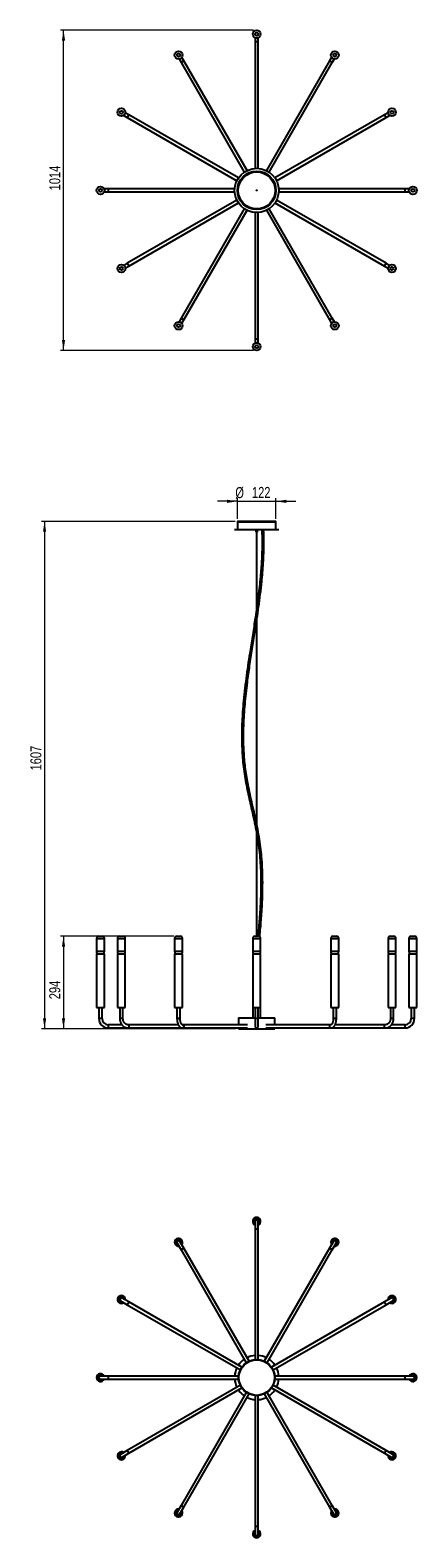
# Model space of a CAD drawing. Header units: millimetres. Extents: x 149 to 271, y 413 to 891.
import ezdxf

# ---------------------------------------------------------------- set-up
doc = ezdxf.new("R2010")
doc.units = ezdxf.units.MM
doc.header["$PDSIZE"] = -1
doc.styles.add('SLDTEXTSTYLE0', font='TXT', dxfattribs={"width": 0.75})
doc.dimstyles.new('SLDDIMSTYLE0', dxfattribs={"dimtxt": 3.5, "dimasz": 3.302, "dimexe": 0, "dimexo": 0.0625, "dimgap": 0.875, "dimtad": 1, "dimdec": 0, "dimlfac": 10, "dimrnd": 1e-09, "dimzin": 12, "dimdsep": 46, "dimtxsty": 'SLDTEXTSTYLE0', "dimsah": 1, "dimcen": 0.09, "dimadec": 0, "dimazin": 3, "dimtfac": 1, "dimtofl": 0, "dimtmove": 0, "dimatfit": 3, "dimfxl": 0, "dimfrac": 2, "dimtolj": 1, "dimtzin": 12, "dimarcsym": 0})
doc.dimstyles.new('SLDDIMSTYLE1', dxfattribs={"dimtxt": 3.5, "dimasz": 3.302, "dimexe": 0, "dimexo": 0.0625, "dimgap": 0.875, "dimtad": 1, "dimdec": 0, "dimlfac": 10, "dimrnd": 1e-09, "dimzin": 12, "dimdsep": 46, "dimtxsty": 'SLDTEXTSTYLE0', "dimsah": 1, "dimcen": 0.09, "dimadec": 0, "dimazin": 3, "dimtfac": 1, "dimtdec": 0, "dimtmove": 0, "dimatfit": 0, "dimfxl": 0, "dimfrac": 2, "dimtolj": 1, "dimtzin": 12, "dimarcsym": 0})
doc.dimstyles.new('SLDDIMSTYLE2', dxfattribs={"dimtxt": 3.5, "dimasz": 3.302, "dimexe": 0, "dimexo": 0.0625, "dimgap": 0.875, "dimtad": 1, "dimdec": 0, "dimlfac": 10, "dimrnd": 1e-09, "dimzin": 12, "dimdsep": 46, "dimtxsty": 'SLDTEXTSTYLE0', "dimsah": 1, "dimcen": 0.09, "dimadec": 0, "dimazin": 3, "dimtfac": 1, "dimtdec": 0, "dimtofl": 0, "dimtmove": 0, "dimatfit": 3, "dimfxl": 0, "dimfrac": 2, "dimtolj": 1, "dimtzin": 12, "dimarcsym": 0})

# ---------------------------------------------------------------- blocks, each defined once
blk = doc.blocks.new('_D')
at = {"color": 7, "linetype": 'Continuous', "lineweight": 0}
for p, q in [((213.86, 735.02), (152.5, 735.02)), ((153.5, 735.02), (153.5, 574.27)), ((214, 574.27), (152.5, 574.27))]:
    blk.add_line(p, q, dxfattribs=at)
at = {"color": 7, "linetype": 'Continuous', "lineweight": 18}
for points in [[(153.5, 735.02), (153, 731.72), (154.01, 731.72)], [(153.5, 574.27), (154.01, 577.57), (153, 577.57)]]:
    blk.add_solid(points, dxfattribs=at)
at = {"color": 7, "linetype": 'Continuous', "lineweight": 18, "insert": (148.99, 656.13), "char_height": 3.5, "attachment_point": 1, "rotation": 90, "style": 'SLDTEXTSTYLE0'}
blk.add_mtext('1607', dxfattribs=at)
blk = doc.blocks.new('_D_1')
at = {"color": 7, "linetype": 'Continuous', "lineweight": 0}
for p, q in [((214.61, 741.36), (208.26, 741.36)), ((214.61, 735.77), (214.61, 742.36)), ((214.61, 741.36), (226.81, 741.36)), ((226.81, 735.77), (226.81, 742.36)), ((226.81, 741.36), (233.16, 741.36))]:
    blk.add_line(p, q, dxfattribs=at)
at = {"color": 7, "linetype": 'Continuous', "lineweight": 18}
for points in [[(214.61, 741.36), (211.31, 741.86), (211.31, 740.85)], [(226.81, 741.36), (230.11, 740.85), (230.11, 741.86)]]:
    blk.add_solid(points, dxfattribs=at)
at = {"color": 7, "linetype": 'Continuous', "lineweight": 18, "char_height": 3.5, "attachment_point": 1, "style": 'SLDTEXTSTYLE0'}
for s, insert in [('%%c', (213.94, 745.87)), ('122', (219.22, 745.92))]:
    blk.add_mtext(s, dxfattribs=dict(at, insert=insert))
blk = doc.blocks.new('_D_2')
at = {"color": 7, "linetype": 'Continuous', "lineweight": 0}
for p, q in [((194.46, 603.63), (158.5, 603.63)), ((159.5, 603.63), (159.5, 574.27)), ((214, 574.27), (158.5, 574.27))]:
    blk.add_line(p, q, dxfattribs=at)
at = {"color": 7, "linetype": 'Continuous', "lineweight": 18}
for points in [[(159.5, 603.63), (159, 600.33), (160.01, 600.33)], [(159.5, 574.27), (160.01, 577.57), (159, 577.57)]]:
    blk.add_solid(points, dxfattribs=at)
at = {"color": 7, "linetype": 'Continuous', "lineweight": 18, "insert": (154.99, 583.65), "char_height": 3.5, "attachment_point": 1, "rotation": 90, "style": 'SLDTEXTSTYLE0'}
blk.add_mtext('294', dxfattribs=at)
blk = doc.blocks.new('_D_3')
at = {"color": 7, "linetype": 'Continuous', "lineweight": 0}
for p, q in [((219.71, 890.59), (158.5, 890.59)), ((159.5, 789.17), (159.5, 890.59)), ((219.71, 789.17), (158.5, 789.17))]:
    blk.add_line(p, q, dxfattribs=at)
at = {"color": 7, "linetype": 'Continuous', "lineweight": 18}
for points in [[(159.5, 890.59), (159, 887.29), (160.01, 887.29)], [(159.5, 789.17), (160.01, 792.48), (159, 792.48)]]:
    blk.add_solid(points, dxfattribs=at)
at = {"color": 7, "linetype": 'Continuous', "lineweight": 18, "insert": (154.99, 839.85), "char_height": 3.5, "attachment_point": 1, "rotation": 90, "style": 'SLDTEXTSTYLE0'}
blk.add_mtext('1014', dxfattribs=at)

msp = doc.modelspace()

# ---------------------------------------------------------------- linework, layer by layer
at = {"color": 7, "linetype": 'Continuous', "lineweight": 25}
for p, q in [((220.21, 888.2), (220.21, 886.89)), ((220.21, 886.89), (220.21, 846.83)), ((221.21, 886.89), (220.21, 886.89)), ((221.21, 886.89), (221.21, 888.2)), ((221.21, 846.83), (221.21, 886.89)), ((196.1, 881.47), (196.75, 880.34)), ((197.62, 880.84), (196.75, 880.34)), ((196.75, 880.34), (216.79, 845.64)), ((197.62, 880.84), (196.97, 881.97)), ((217.65, 846.14), (197.62, 880.84)), ((243.8, 880.84), (223.77, 846.14)), ((224.64, 845.64), (244.67, 880.34)), ((244.46, 881.97), (243.8, 880.84)), ((244.67, 880.34), (243.8, 880.84)), ((244.67, 880.34), (245.32, 881.47)), ((180.22, 863.8), (179.09, 864.45)), ((262.34, 864.45), (261.21, 863.8)), ((178.59, 863.59), (179.72, 862.94)), ((180.22, 863.8), (179.72, 862.94)), ((179.72, 862.94), (214.41, 842.9)), ((214.91, 843.77), (180.22, 863.8)), ((261.21, 863.8), (226.51, 843.77)), ((227.01, 842.9), (261.71, 862.94)), ((261.71, 862.94), (261.21, 863.8)), ((261.71, 862.94), (262.84, 863.59)), ((220.71, 845.69), (220.71, 845.94)), ((173.66, 840.34), (172.36, 840.34)), ((172.36, 839.34), (173.66, 839.34)), ((213.73, 840.34), (173.66, 840.34)), ((173.66, 840.34), (173.66, 839.34)), ((173.66, 839.34), (213.73, 839.34)), ((214.41, 836.79), (179.72, 816.75)), ((180.22, 815.89), (214.91, 835.92)), ((226.51, 835.92), (261.21, 815.89)), ((261.71, 816.75), (227.01, 836.79)), ((267.76, 840.34), (227.69, 840.34)), ((227.69, 839.34), (267.76, 839.34)), ((269.07, 840.34), (267.76, 840.34)), ((267.76, 839.34), (267.76, 840.34)), ((267.76, 839.34), (269.07, 839.34)), ((216.79, 834.05), (196.75, 799.35)), ((197.62, 798.85), (217.65, 833.55)), ((220.21, 832.86), (220.21, 792.79)), ((221.21, 792.79), (221.21, 832.86)), ((223.77, 833.55), (243.8, 798.85)), ((244.67, 799.35), (224.64, 834.05)), ((179.72, 816.75), (178.59, 816.1)), ((179.72, 816.75), (180.22, 815.89)), ((261.21, 815.89), (261.71, 816.75)), ((262.84, 816.1), (261.71, 816.75)), ((179.09, 815.23), (180.22, 815.89)), ((261.21, 815.89), (262.34, 815.23)), ((196.75, 799.35), (196.1, 798.22)), ((196.75, 799.35), (197.62, 798.85)), ((196.97, 797.72), (197.62, 798.85)), ((243.8, 798.85), (244.67, 799.35)), ((243.8, 798.85), (244.46, 797.72)), ((245.32, 798.22), (244.67, 799.35)), ((220.21, 792.79), (220.21, 791.49)), ((220.21, 792.79), (221.21, 792.79)), ((221.21, 791.49), (221.21, 792.79)), ((213.71, 732.37), (213.71, 732.29)), ((227.71, 732.37), (213.71, 732.37)), ((227.71, 732.29), (213.71, 732.29)), ((214.61, 734.77), (214.61, 732.37)), ((226.81, 734.77), (214.61, 734.77)), ((226.56, 735.02), (214.86, 735.02)), ((220.4, 732.29), (220.4, 731.68)), ((220.4, 731.68), (220.5, 731.58)), ((220.4, 731.68), (220.72, 731.68)), ((220.72, 731.58), (220.5, 731.58)), ((220.64, 731.58), (220.64, 639.44)), ((220.72, 731.68), (221.02, 731.68)), ((220.92, 731.58), (220.72, 731.58)), ((220.79, 638.74), (220.79, 731.58)), ((220.92, 731.58), (221.02, 731.68)), ((221.02, 731.68), (221.02, 732.29)), ((226.81, 732.37), (226.81, 734.77)), ((227.71, 732.29), (227.71, 732.37)), ((220.64, 636.54), (220.64, 603.63)), ((220.79, 603.63), (220.79, 635.72)), ((169.96, 602.88), (169.96, 598.87)), ((169.96, 602.88), (172.46, 602.88)), ((170.71, 603.63), (171.71, 603.63)), ((172.46, 598.87), (172.46, 602.88)), ((176.59, 602.88), (176.59, 598.87)), ((176.59, 602.88), (179.09, 602.88)), ((177.34, 603.63), (178.34, 603.63)), ((179.09, 598.87), (179.09, 602.88)), ((194.71, 602.88), (194.71, 598.87)), ((194.71, 602.88), (197.21, 602.88)), ((195.46, 603.63), (196.46, 603.63)), ((197.21, 598.87), (197.21, 602.88)), ((219.46, 602.88), (219.46, 598.87)), ((219.46, 602.88), (221.96, 602.88)), ((220.21, 603.63), (221.21, 603.63)), ((221.96, 598.87), (221.96, 602.88)), ((244.21, 602.88), (244.21, 598.87)), ((244.21, 602.88), (246.71, 602.88)), ((244.96, 603.63), (245.96, 603.63)), ((246.71, 598.87), (246.71, 602.88)), ((262.33, 602.88), (262.33, 598.87)), ((262.33, 602.88), (264.83, 602.88)), ((263.08, 603.63), (264.08, 603.63)), ((264.83, 598.87), (264.83, 602.88)), ((268.96, 602.88), (268.96, 598.87)), ((268.96, 602.88), (269.13, 602.88)), ((269.13, 602.88), (271.46, 602.88)), ((269.71, 603.63), (269.78, 603.63)), ((269.78, 603.63), (270.71, 603.63)), ((271.46, 598.87), (271.46, 602.88)), ((169.96, 598.87), (172.46, 598.87)), ((169.96, 598.07), (169.96, 581.07)), ((169.96, 598.07), (172.46, 598.07)), ((172.46, 581.07), (172.46, 598.07)), ((176.59, 598.87), (179.09, 598.87)), ((176.59, 598.07), (176.59, 581.07)), ((176.59, 598.07), (179.09, 598.07)), ((179.09, 581.07), (179.09, 598.07)), ((194.71, 598.87), (197.21, 598.87)), ((194.71, 598.07), (194.71, 581.07)), ((194.71, 598.07), (197.21, 598.07)), ((197.21, 581.07), (197.21, 598.07)), ((219.46, 598.87), (221.96, 598.87)), ((219.46, 598.07), (219.46, 581.07)), ((219.46, 598.07), (221.96, 598.07)), ((221.96, 581.07), (221.96, 598.07)), ((244.21, 598.87), (246.71, 598.87)), ((244.21, 598.07), (244.21, 581.07)), ((244.21, 598.07), (246.71, 598.07)), ((246.71, 581.07), (246.71, 598.07)), ((262.33, 598.87), (264.83, 598.87)), ((262.33, 598.07), (262.33, 581.07)), ((262.33, 598.07), (264.83, 598.07)), ((264.83, 581.07), (264.83, 598.07)), ((268.96, 598.87), (269.13, 598.87)), ((268.96, 598.07), (268.96, 581.07)), ((268.96, 598.07), (269.04, 598.07)), ((269.04, 598.07), (271.46, 598.07)), ((269.13, 598.87), (271.46, 598.87)), ((271.46, 581.07), (271.46, 598.07)), ((169.96, 581.07), (172.46, 581.07)), ((170.71, 581.07), (170.71, 577.52)), ((171.71, 577.52), (171.71, 581.07)), ((176.59, 581.07), (179.09, 581.07)), ((177.34, 581.07), (177.34, 577.52)), ((178.34, 577.52), (178.34, 581.07)), ((194.71, 581.07), (197.21, 581.07)), ((195.46, 581.07), (195.46, 577.52)), ((196.46, 577.52), (196.46, 581.07)), ((219.46, 581.07), (219.46, 577.77)), ((219.46, 581.07), (221.96, 581.07)), ((220.21, 581.07), (220.21, 577.52)), ((221.21, 577.52), (221.21, 581.07)), ((221.96, 577.78), (221.96, 581.07)), ((244.21, 581.07), (246.71, 581.07)), ((244.96, 581.07), (244.96, 577.52)), ((245.96, 577.52), (245.96, 581.07)), ((262.33, 581.07), (264.83, 581.07)), ((263.08, 581.07), (263.08, 577.52)), ((264.08, 577.52), (264.08, 581.07)), ((268.96, 581.07), (269.04, 581.07)), ((269.04, 581.07), (271.46, 581.07)), ((269.71, 581.07), (269.71, 577.52)), ((270.71, 577.52), (270.71, 581.07)), ((171.71, 577.52), (170.71, 577.52)), ((178, 575.57), (173.66, 575.57)), ((173.66, 575.57), (173.66, 574.57)), ((173.66, 574.57), (179.97, 574.57)), ((178.34, 577.52), (177.34, 577.52)), ((195.87, 575.57), (179.97, 575.57)), ((179.97, 574.57), (197.19, 574.57)), ((196.46, 577.52), (195.46, 577.52)), ((217.85, 575.57), (197.19, 575.57)), ((197.19, 574.57), (217.85, 574.57)), ((215, 577.77), (215, 575.57)), ((215, 577.77), (220.21, 577.77)), ((215, 574.57), (215, 574.27)), ((215, 574.27), (226.43, 574.27)), ((217.39, 577.78), (217.39, 577.77)), ((217.39, 577.78), (218.04, 577.78)), ((218.04, 577.77), (218.04, 577.78)), ((220.21, 577.52), (220.21, 575.07)), ((221.21, 577.52), (220.21, 577.52)), ((221.21, 577.77), (226.43, 577.77)), ((221.21, 575.07), (221.21, 577.52)), ((221.89, 577.78), (221.89, 577.77)), ((221.89, 577.78), (222.54, 577.78)), ((222.54, 577.77), (222.54, 577.78)), ((244.24, 575.57), (223.57, 575.57)), ((223.57, 574.57), (244.24, 574.57)), ((226.43, 575.57), (226.43, 577.77)), ((226.43, 574.27), (226.43, 574.57)), ((244.24, 574.57), (261.46, 574.57)), ((245.03, 577.52), (244.96, 577.52)), ((245.96, 577.52), (245.03, 577.52)), ((261.46, 575.57), (245.55, 575.57)), ((261.46, 574.57), (267.76, 574.57)), ((263.33, 577.52), (263.08, 577.52)), ((264.08, 577.52), (263.33, 577.52)), ((267.76, 575.57), (263.42, 575.57)), ((267.76, 575.07), (267.76, 575.57)), ((267.76, 574.57), (267.76, 575.07)), ((270.21, 577.52), (269.71, 577.52)), ((270.71, 577.52), (270.21, 577.52)), ((220.21, 513.31), (220.21, 510.86)), ((221.21, 510.86), (221.21, 513.31)), ((195.53, 506.42), (196.75, 504.3)), ((197.62, 504.8), (196.39, 506.92)), ((220.21, 510.86), (220.21, 469.5)), ((221.21, 510.86), (220.21, 510.86)), ((221.21, 469.5), (221.21, 510.86)), ((245.03, 506.92), (243.8, 504.8)), ((244.67, 504.3), (245.89, 506.42)), ((197.62, 504.8), (196.75, 504.3)), ((196.75, 504.3), (217.43, 468.49)), ((218.3, 468.99), (197.62, 504.8)), ((243.8, 504.8), (223.13, 468.99)), ((223.99, 468.49), (244.67, 504.3)), ((244.67, 504.3), (243.8, 504.8)), ((177.59, 488.12), (179.72, 486.9)), ((180.22, 487.76), (178.09, 488.99)), ((180.22, 487.76), (179.72, 486.9)), ((216.03, 467.09), (180.22, 487.76)), ((261.21, 487.76), (225.39, 467.09)), ((263.33, 488.99), (261.21, 487.76)), ((261.71, 486.9), (261.21, 487.76)), ((261.71, 486.9), (263.83, 488.12)), ((179.72, 486.9), (215.53, 466.22)), ((225.89, 466.22), (261.71, 486.9)), ((173.66, 464.31), (171.21, 464.31)), ((171.21, 463.31), (173.66, 463.31)), ((215.02, 464.31), (173.66, 464.31)), ((173.66, 464.31), (173.66, 463.31)), ((173.66, 463.31), (215.02, 463.31)), ((267.76, 464.31), (226.4, 464.31)), ((226.4, 463.31), (267.76, 463.31)), ((270.21, 464.31), (267.76, 464.31)), ((267.76, 463.31), (267.76, 464.31)), ((267.76, 463.31), (270.21, 463.31)), ((215.53, 461.39), (179.72, 440.71)), ((180.22, 439.85), (216.03, 460.53)), ((217.43, 459.13), (196.75, 423.31)), ((197.62, 422.81), (218.3, 458.63)), ((223.13, 458.63), (243.8, 422.81)), ((244.67, 423.31), (223.99, 459.13)), ((225.39, 460.53), (261.21, 439.85)), ((261.71, 440.71), (225.89, 461.39)), ((220.21, 458.11), (220.21, 416.76)), ((221.21, 416.76), (221.21, 458.11)), ((179.72, 440.71), (177.59, 439.49)), ((178.09, 438.62), (180.22, 439.85)), ((179.72, 440.71), (180.22, 439.85)), ((261.21, 439.85), (261.71, 440.71)), ((261.21, 439.85), (263.33, 438.62)), ((263.83, 439.49), (261.71, 440.71)), ((196.75, 423.31), (195.53, 421.19)), ((196.39, 420.69), (197.62, 422.81)), ((196.75, 423.31), (197.62, 422.81)), ((243.8, 422.81), (244.67, 423.31)), ((243.8, 422.81), (245.03, 420.69)), ((245.89, 421.19), (244.67, 423.31)), ((220.21, 416.76), (220.21, 414.31)), ((220.21, 416.76), (221.21, 416.76)), ((221.21, 414.31), (221.21, 416.76))]:
    msp.add_line(p, q, dxfattribs=at)
at = {"color": 7, "linetype": 'Continuous', "lineweight": 25, "flags": 128}
for points in [[(222.56, 732.29), (222.55, 732.29), (222.46, 732.28), (222.39, 732.28), (222.35, 732.28), (222.35, 732.28), (222.38, 732.28), (222.45, 732.28), (222.54, 732.28), (222.64, 732.29), (222.68, 732.29)], [(179.97, 575.57), (179.98, 575.57), (180.05, 575.54), (180.11, 575.48), (180.16, 575.39), (180.19, 575.27), (180.21, 575.14), (180.21, 575), (180.19, 574.87), (180.16, 574.75), (180.11, 574.66), (180.05, 574.6), (179.98, 574.57), (179.96, 574.57)], [(197.19, 575.57), (197.22, 575.57), (197.33, 575.54), (197.44, 575.48), (197.52, 575.39), (197.58, 575.27), (197.62, 575.14), (197.62, 575), (197.58, 574.87), (197.52, 574.75), (197.44, 574.66), (197.33, 574.6), (197.22, 574.57), (197.19, 574.57)], [(261.21, 575.07), (261.22, 575.21), (261.24, 575.33), (261.29, 575.44), (261.34, 575.51), (261.41, 575.56), (261.46, 575.57)], [(261.46, 574.57), (261.41, 574.58), (261.34, 574.63), (261.29, 574.7), (261.24, 574.81), (261.22, 574.94), (261.21, 575.07)]]:
    msp.add_lwpolyline(points, dxfattribs=at)
at = {"color": 7, "linetype": 'Continuous', "lineweight": 25}
for centre, radius in [((220.71, 889.34), 1.25), ((220.71, 889.34), 0.5), ((195.96, 882.71), 1.25), ((245.46, 882.71), 1.25), ((195.96, 882.71), 0.5), ((245.46, 882.71), 0.5), ((177.84, 864.59), 1.25), ((177.84, 864.59), 0.5), ((263.58, 864.59), 1.25), ((263.58, 864.59), 0.5), ((220.71, 839.84), 7), ((220.71, 839.84), 6.1), ((220.71, 839.84), 5.85), ((171.21, 839.84), 1.25), ((270.21, 839.84), 1.25), ((171.21, 839.84), 0.5), ((220.71, 839.84), 0.075), ((270.21, 839.84), 0.5), ((177.84, 815.09), 1.25), ((177.84, 815.09), 0.5), ((263.58, 815.09), 1.25), ((263.58, 815.09), 0.5), ((195.96, 796.98), 1.25), ((245.46, 796.98), 1.25), ((195.96, 796.98), 0.5), ((245.46, 796.98), 0.5), ((220.71, 790.34), 1.25), ((220.71, 790.34), 0.5), ((220.71, 463.81), 5.72), ((220.71, 463.81), 5.62), ((220.71, 463.81), 5.62)]:
    msp.add_circle(centre, radius, dxfattribs=at)
for centre, radius, start, end in [((214.86, 734.77), 0.25, 90, 180), ((226.56, 734.77), 0.25, 0, 90), ((170.71, 602.88), 0.75, 90, 180), ((171.71, 602.88), 0.75, 0, 90), ((177.34, 602.88), 0.75, 90, 180), ((178.34, 602.88), 0.75, 0, 90), ((195.46, 602.88), 0.75, 90, 180), ((196.46, 602.88), 0.75, 0, 90), ((220.21, 602.88), 0.75, 90, 180), ((221.21, 602.88), 0.75, 0, 90), ((244.96, 602.88), 0.75, 90, 180), ((245.96, 602.88), 0.75, 0, 90), ((263.08, 602.88), 0.75, 90, 180), ((264.08, 602.88), 0.75, 0, 90), ((269.71, 602.88), 0.75, 90, 180), ((270.71, 602.88), 0.75, 0, 90), ((171.99, 598.87), 2.03, 180, 203.2049), ((170.43, 598.87), 2.03, 336.7951, 0), ((178.62, 598.87), 2.03, 180, 203.2049), ((177.06, 598.87), 2.03, 336.7951, 0), ((196.74, 598.87), 2.03, 180, 203.2049), ((195.18, 598.87), 2.03, 336.7951, 0), ((221.49, 598.87), 2.03, 180, 203.2049), ((219.93, 598.87), 2.03, 336.7951, 0), ((246.24, 598.87), 2.03, 180, 203.2049), ((244.68, 598.87), 2.03, 336.7951, 0), ((264.36, 598.87), 2.03, 180, 203.2049), ((262.8, 598.87), 2.03, 336.7951, 0), ((270.99, 598.87), 2.03, 180, 203.2049), ((269.43, 598.87), 2.03, 336.7951, 0), ((173.66, 577.52), 2.95, 180, 270), ((173.66, 577.52), 1.95, 180, 270), ((220.71, 575.07), 0.5, 180, 0), ((244.27, 575.1), 0.468, 93.9345, 184.0048), ((244.27, 575.04), 0.469, 176.0111, 265.7501), ((267.76, 577.52), 1.95, 270, 0), ((267.76, 577.52), 2.95, 270, 0), ((220.71, 513.31), 1.25, 293.5782, 246.4218), ((220.71, 513.31), 1.17, 295.2995, 244.7005), ((220.71, 513.31), 0.9, 303.749, 236.251), ((220.71, 513.31), 0.5, 0, 180), ((195.96, 506.67), 1.25, 323.5782, 276.4218), ((195.96, 506.67), 1.17, 325.2995, 274.7005), ((195.96, 506.67), 0.9, 333.749, 266.251), ((195.96, 506.67), 0.5, 30, 210), ((245.46, 506.67), 1.25, 263.5782, 216.4218), ((245.46, 506.67), 1.17, 265.2995, 214.7005), ((245.46, 506.67), 0.9, 273.749, 206.251), ((245.46, 506.67), 0.5, 330, 150), ((177.84, 488.56), 1.25, 353.5782, 306.4218), ((177.84, 488.56), 1.17, 355.2995, 304.7005), ((177.84, 488.56), 0.9, 3.749, 296.251), ((177.84, 488.56), 0.5, 60, 240), ((263.58, 488.56), 1.25, 233.5782, 186.4218), ((263.58, 488.56), 1.17, 235.2995, 184.7005), ((263.58, 488.56), 0.9, 243.749, 176.251), ((263.58, 488.56), 0.5, 300, 120), ((220.71, 463.81), 7, 124.096, 145.904), ((220.71, 463.81), 7, 94.096, 115.904), ((220.71, 463.81), 7, 64.096, 85.904), ((220.71, 463.81), 7, 34.096, 55.904), ((171.21, 463.81), 1.25, 23.5782, 336.4218), ((171.21, 463.81), 1.17, 25.2995, 334.7005), ((171.21, 463.81), 0.9, 33.749, 326.251), ((171.21, 463.81), 0.5, 90, 270), ((220.71, 463.81), 7, 154.096, 175.904), ((220.71, 463.81), 7, 184.096, 205.904), ((220.71, 463.81), 7, 4.096, 25.904), ((220.71, 463.81), 7, 334.096, 355.904), ((270.21, 463.81), 1.25, 203.5782, 156.4218), ((270.21, 463.81), 1.17, 205.2995, 154.7005), ((270.21, 463.81), 0.9, 213.749, 146.251), ((270.21, 463.81), 0.5, 270, 90), ((220.71, 463.81), 7, 214.096, 235.904), ((220.71, 463.81), 7, 304.096, 325.904), ((220.71, 463.81), 7, 244.096, 265.904), ((220.71, 463.81), 7, 274.096, 295.904), ((177.84, 439.06), 1.25, 53.5782, 6.4218), ((177.84, 439.06), 1.17, 55.2995, 4.7005), ((177.84, 439.06), 0.9, 63.749, 356.251), ((177.84, 439.06), 0.5, 120, 300), ((263.58, 439.06), 1.25, 173.5782, 126.4218), ((263.58, 439.06), 1.17, 175.2995, 124.7005), ((263.58, 439.06), 0.9, 183.749, 116.251), ((263.58, 439.06), 0.5, 240, 60), ((195.96, 420.94), 1.25, 83.5782, 36.4218), ((195.96, 420.94), 1.17, 85.2995, 34.7005), ((195.96, 420.94), 0.9, 93.749, 26.251), ((195.96, 420.94), 0.5, 150, 330), ((245.46, 420.94), 1.25, 143.5782, 96.4218), ((245.46, 420.94), 1.17, 145.2995, 94.7005), ((245.46, 420.94), 0.9, 153.749, 86.251), ((245.46, 420.94), 0.5, 210, 30), ((220.71, 414.31), 1.25, 113.5782, 66.4218), ((220.71, 414.31), 1.17, 115.2995, 64.7005), ((220.71, 414.31), 0.9, 123.749, 56.251), ((220.71, 414.31), 0.5, 180, 0)]:
    msp.add_arc(centre, radius, start, end, dxfattribs=at)
for points, knots in [([(220.79, 704.21), (220.97, 705.44), (221.35, 708), (221.86, 711.9), (222.22, 714.97), (222.42, 717.09), (222.53, 718.27), (222.63, 719.42), (222.71, 720.53), (222.78, 721.6), (222.83, 722.5), (222.87, 723.31), (222.9, 724.05), (222.94, 724.91), (222.96, 725.89), (222.99, 726.97), (222.99, 728.15), (222.99, 729.44), (222.96, 730.84), (222.92, 731.8), (222.9, 732.3)], [0, 0, 0, 0, 0.131964, 0.275155, 0.418329, 0.460324, 0.502317, 0.543639, 0.583156, 0.620854, 0.657189, 0.679696, 0.70623, 0.736783, 0.771346, 0.809908, 0.851668, 0.897271, 0.946715, 1, 1, 1, 1]), ([(222.34, 732.28), (222.36, 731.85), (222.39, 731.03), (222.42, 729.84), (222.43, 728.75), (222.43, 727.76), (222.42, 726.86), (222.41, 726.07), (222.39, 725.39), (222.37, 724.79), (222.35, 724.24), (222.33, 723.7), (222.27, 722.51), (222.16, 720.66), (221.95, 717.99), (221.67, 715.15), (221.32, 712.16), (221.03, 709.82), (220.84, 708.49), (220.79, 708.15)], [0, 0, 0, 0, 0.05299, 0.102013, 0.147067, 0.188145, 0.22524, 0.258343, 0.28589, 0.309871, 0.332005, 0.354317, 0.37681, 0.479452, 0.584001, 0.70848, 0.832977, 0.957486, 1, 1, 1, 1]), ([(220.64, 707.11), (220.48, 706.02), (220.07, 703.15), (219.34, 698.52), (218.57, 693.65), (217.9, 689.21), (217.35, 685.22), (216.85, 681.21), (216.47, 677.49), (216.2, 674.04), (216.04, 670.88), (215.96, 667.71), (215.99, 664.63), (216.12, 661.62), (216.35, 658.7), (216.69, 655.79), (217.16, 652.89), (217.72, 650.01), (218.35, 647.15), (219.02, 644.19), (219.71, 641.14), (220.39, 637.98), (220.97, 634.81), (221.43, 631.62), (221.76, 628.41), (221.96, 625.19), (222.05, 621.97), (222.05, 618.74), (221.97, 615.51), (221.84, 612.96), (221.73, 611.1), (221.65, 609.92), (221.56, 608.77), (221.48, 607.67), (221.39, 606.61), (221.31, 605.7), (221.24, 604.91), (221.18, 604.26), (221.14, 603.82), (221.12, 603.63)], [0, 0, 0, 0, 0.031618, 0.083169, 0.134723, 0.173387, 0.212048, 0.250705, 0.289356, 0.31972, 0.350079, 0.380433, 0.41078, 0.438862, 0.466943, 0.49503, 0.523132, 0.551245, 0.579369, 0.607502, 0.638445, 0.669376, 0.700284, 0.731171, 0.762076, 0.792993, 0.823917, 0.854847, 0.885779, 0.916711, 0.928054, 0.939396, 0.950544, 0.961201, 0.971364, 0.981183, 0.987305, 0.994509, 1, 1, 1, 1]), ([(221.67, 603.47), (221.68, 603.61), (221.71, 603.94), (221.76, 604.45), (221.87, 605.63), (222.03, 607.47), (222.23, 610.13), (222.41, 612.98), (222.54, 616), (222.61, 619.08), (222.61, 622.24), (222.51, 625.47), (222.29, 628.69), (221.96, 631.9), (221.49, 635.1), (220.9, 638.27), (220.22, 641.43), (219.51, 644.58), (218.79, 647.73), (218.16, 650.66), (217.65, 653.38), (217.25, 655.88), (216.95, 658.39), (216.73, 660.92), (216.58, 663.74), (216.52, 666.87), (216.57, 670.29), (216.74, 673.71), (217, 677.12), (217.34, 680.53), (217.82, 684.58), (218.47, 689.26), (219.29, 694.59), (220.03, 699.24), (220.47, 702.12), (220.64, 703.22)], [0, 0, 0, 0, 0.00451, 0.009872, 0.015278, 0.039945, 0.065101, 0.095054, 0.12501, 0.154967, 0.187063, 0.219157, 0.251247, 0.283335, 0.315433, 0.347533, 0.379646, 0.411767, 0.443887, 0.475996, 0.501205, 0.526391, 0.551567, 0.576751, 0.601943, 0.635955, 0.669976, 0.704006, 0.738043, 0.772085, 0.806132, 0.85964, 0.913154, 0.966671, 1, 1, 1, 1]), ([(177.34, 577.52), (177.34, 577.46), (177.35, 577.3), (177.37, 577.04), (177.43, 576.74), (177.52, 576.45), (177.63, 576.17), (177.77, 575.9), (177.93, 575.65), (178.11, 575.42), (178.32, 575.22), (178.54, 575.03), (178.78, 574.88), (179.03, 574.76), (179.29, 574.66), (179.56, 574.6), (179.79, 574.57), (179.92, 574.57), (179.97, 574.57)], [0, 0, 0, 0, 0.0374974, 0.1044915, 0.1715302, 0.2385785, 0.3056172, 0.3726211, 0.4395577, 0.5063875, 0.5730666, 0.6395509, 0.7058017, 0.7717934, 0.8375193, 0.9029957, 0.9682632, 1, 1, 1, 1]), ([(179.97, 575.57), (179.93, 575.57), (179.84, 575.57), (179.67, 575.6), (179.47, 575.66), (179.28, 575.75), (179.09, 575.87), (178.93, 576.02), (178.78, 576.19), (178.65, 576.38), (178.54, 576.59), (178.45, 576.81), (178.39, 577.04), (178.35, 577.28), (178.35, 577.44), (178.34, 577.52)], [0, 0, 0, 0, 0.037557, 0.121315, 0.204847, 0.28766, 0.369548, 0.450526, 0.530733, 0.610345, 0.689528, 0.768414, 0.847099, 0.925648, 1, 1, 1, 1]), ([(195.46, 577.52), (195.46, 577.47), (195.46, 577.31), (195.48, 577.06), (195.51, 576.76), (195.56, 576.47), (195.63, 576.19), (195.72, 575.92), (195.82, 575.67), (195.94, 575.43), (196.07, 575.22), (196.23, 575.03), (196.39, 574.87), (196.56, 574.75), (196.73, 574.66), (196.92, 574.6), (197.07, 574.57), (197.16, 574.57), (197.19, 574.57)], [0, 0, 0, 0, 0.036308, 0.104542, 0.172907, 0.241495, 0.31043, 0.37984, 0.449852, 0.520554, 0.591923, 0.663578, 0.734466, 0.795635, 0.854356, 0.917468, 0.978071, 1, 1, 1, 1]), ([(197.19, 575.57), (197.18, 575.57), (197.17, 575.57), (197.14, 575.58), (197.09, 575.6), (197.03, 575.64), (196.96, 575.72), (196.88, 575.82), (196.8, 575.95), (196.72, 576.1), (196.65, 576.28), (196.59, 576.48), (196.54, 576.7), (196.5, 576.93), (196.47, 577.18), (196.46, 577.38), (196.46, 577.49), (196.46, 577.52)], [0, 0, 0, 0, 0.037661, 0.11582, 0.186801, 0.253672, 0.32457, 0.394064, 0.463635, 0.533919, 0.605186, 0.67743, 0.750529, 0.824313, 0.898606, 0.973234, 1, 1, 1, 1]), ([(244.24, 574.57), (244.28, 574.57), (244.39, 574.58), (244.55, 574.61), (244.73, 574.68), (244.9, 574.77), (245.06, 574.9), (245.21, 575.05), (245.36, 575.23), (245.49, 575.44), (245.6, 575.67), (245.71, 575.92), (245.79, 576.19), (245.86, 576.47), (245.91, 576.76), (245.94, 577.06), (245.96, 577.31), (245.96, 577.47), (245.96, 577.52)], [0, 0, 0, 0, 0.041309, 0.099459, 0.157818, 0.217437, 0.279192, 0.343604, 0.410625, 0.479588, 0.549524, 0.619509, 0.689139, 0.758333, 0.827135, 0.895638, 0.963948, 1, 1, 1, 1]), ([(244.96, 577.52), (244.96, 577.48), (244.96, 577.35), (244.95, 577.14), (244.92, 576.89), (244.88, 576.66), (244.82, 576.44), (244.76, 576.24), (244.68, 576.06), (244.61, 575.91), (244.53, 575.79), (244.45, 575.7), (244.38, 575.63), (244.32, 575.59), (244.27, 575.57), (244.25, 575.57), (244.24, 575.57)], [0, 0, 0, 0, 0.038835, 0.113609, 0.188236, 0.262516, 0.336276, 0.409341, 0.481537, 0.55272, 0.622834, 0.692018, 0.760812, 0.830104, 0.902007, 1, 1, 1, 1]), ([(261.46, 574.57), (261.51, 574.57), (261.66, 574.57), (261.89, 574.61), (262.15, 574.67), (262.41, 574.77), (262.66, 574.89), (262.89, 575.04), (263.11, 575.22), (263.32, 575.43), (263.5, 575.66), (263.66, 575.9), (263.79, 576.17), (263.91, 576.45), (263.99, 576.74), (264.05, 577.04), (264.08, 577.3), (264.08, 577.46), (264.08, 577.52)], [0, 0, 0, 0, 0.038548, 0.103571, 0.168601, 0.233701, 0.298939, 0.364368, 0.430021, 0.495906, 0.562018, 0.628334, 0.694826, 0.761464, 0.828218, 0.895062, 0.961976, 1, 1, 1, 1]), ([(263.08, 577.52), (263.08, 577.48), (263.08, 577.36), (263.06, 577.16), (263, 576.92), (262.93, 576.69), (262.83, 576.48), (262.71, 576.28), (262.57, 576.1), (262.42, 575.94), (262.25, 575.81), (262.07, 575.71), (261.88, 575.63), (261.68, 575.58), (261.54, 575.57), (261.47, 575.57), (261.46, 575.57)], [0, 0, 0, 0, 0.038423, 0.116746, 0.195069, 0.27338, 0.351719, 0.430151, 0.50877, 0.587707, 0.66713, 0.747235, 0.828208, 0.910173, 0.989416, 1, 1, 1, 1])]:
    msp.add_open_spline(points, degree=3, knots=knots, dxfattribs=at)
at = {"color": 7, "linetype": 'Continuous', "lineweight": 0}
for p in [(220.71, 890.59), (220.71, 789.17)]:
    msp.add_point(p, dxfattribs=at)

# ---------------------------------------------------------------- dimensions: what is measured, and where the dimension line sits
at = {"color": 7, "linetype": 'Continuous', "lineweight": 18}
for base, p1, p2, dimstyle, picture, middle in [((159.5, 890.59), (220.71, 789.17), (220.71, 890.59), 'SLDDIMSTYLE0', '_D_3', (159.5, 845.02)), ((153.504028, 574.270162), (214.86156, 735.020161), (214.99656, 574.270162), 'SLDDIMSTYLE0', '_D', (153.504028, 661.300262)), ((159.5, 574.27), (195.46, 603.63), (215, 574.27), 'SLDDIMSTYLE2', '_D_2', (159.5, 587.53))]:
    dim = msp.add_linear_dim(base=base, p1=p1, p2=p2, angle=90, dimstyle=dimstyle, dxfattribs=at)
    dim.commit()
    dim.dimension.update_dxf_attribs({"geometry": picture, "text_midpoint": middle, "dimtype": 160})
dim = msp.add_linear_dim(base=(226.81, 741.36), p1=(214.61, 734.77), p2=(226.81, 734.77), text='%%c<>', dimstyle='SLDDIMSTYLE1', dxfattribs=at)
dim.commit()
dim.dimension.update_dxf_attribs({"geometry": '_D_1', "text_midpoint": (220.46, 741.36), "dimtype": 160})

doc.saveas('drawing.dxf')
